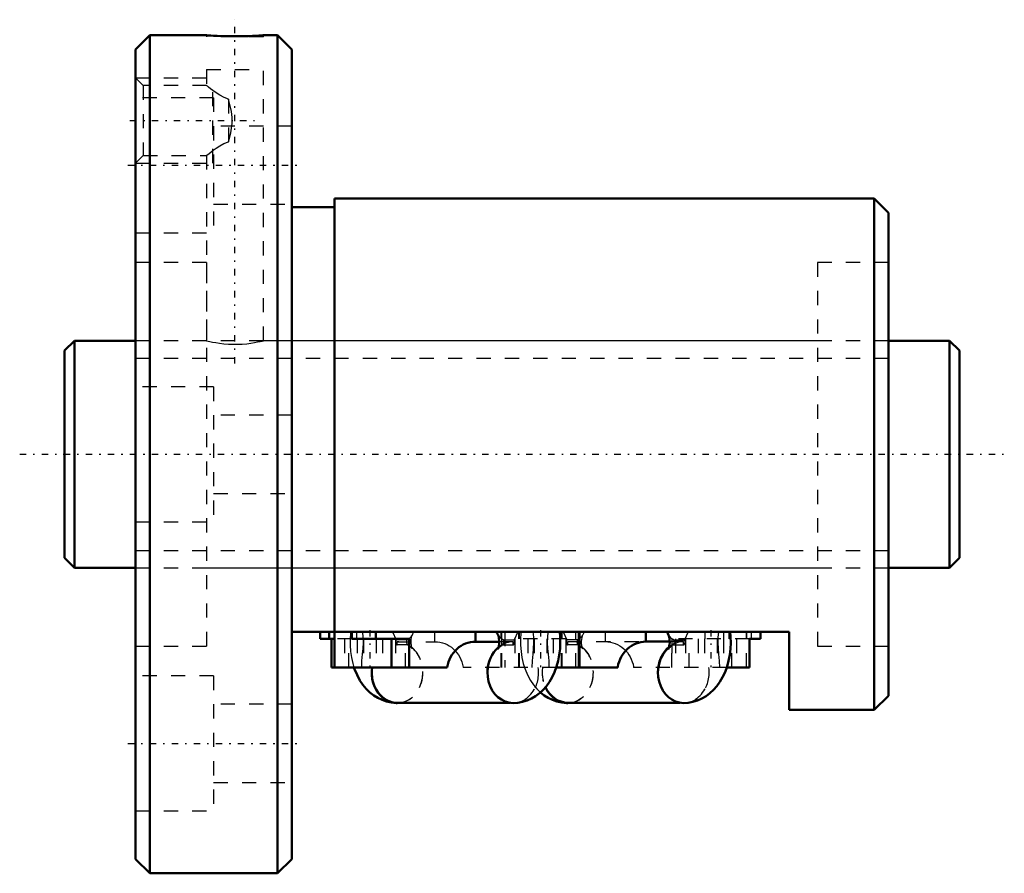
# Model space of a CAD drawing. Header units: millimetres. Extents: x -3.1 to 66.2, y -29.5 to 30.6.
import ezdxf

# ---------------------------------------------------------------- set-up
doc = ezdxf.new("R2010")
doc.units = ezdxf.units.MM
doc.linetypes.add('Center', pattern=[1.5, 0.45, -0.5, 0.05, -0.5])
doc.linetypes.add('Dashed', pattern=[2, 1, -1])
for name, color, linetype, lineweight in [('2d ConnectionPoints', 7, 'Continuous', 50), ('AM_0', 7, 'Continuous', 50), ('AM_5', 3, 'Continuous', 25), ('AM_7', 7, 'Center', 25), ('AM_9', 6, 'Dashed', 25)]:
    doc.layers.add(name, color=color, linetype=linetype, lineweight=lineweight)

# ---------------------------------------------------------------- blocks, each defined once
blk = doc.blocks.new('1_BIF1604V_5RR_Nut_0_in_BIF1604V_5RRG0_63LC0_000_4')
at = {"layer": 'AM_0'}
for p, q in [((6, 29.5), (5, 28.5)), ((10, 29.5), (6, 29.5)), ((6, 29.5), (6, -29.5)), ((15, 29.5), (13.994, 29.5)), ((16, 28.5), (15, 29.5)), ((15, 29.5), (15, -29.5)), ((5, 28.5), (5, -28.5)), ((16, 28.5), (16, -28.5)), ((19, 17.4), (16, 17.4)), ((19, 18), (19, -15)), ((57, 18), (19, 18)), ((57, 18), (57, -18)), ((58, 17), (57, 18)), ((58, 17), (58, -17)), ((51, -12.5), (16, -12.5)), ((18.002, -13), (18.002, -12.5)), ((19, -13), (18.002, -13)), ((18.635, -13), (18.635, -12.5)), ((18.79, -15), (18.79, -13)), ((20.22, -13), (20.22, -12.5)), ((24.251, -13), (20.22, -13)), ((21.916, -13), (21.916, -12.5)), ((23.024, -15), (23.024, -13)), ((24.251, -15), (24.251, -13)), ((28.92, -13.2), (28.92, -12.5)), ((36.21, -15), (36.21, -12.5)), ((36.252, -15), (36.252, -12.5)), ((40.922, -13.19), (40.922, -12.5)), ((48.21, -15), (48.21, -13)), ((48.998, -13), (48.21, -13)), ((48.998, -13), (48.998, -12.5)), ((51, -18), (51, -12.5)), ((30.598, -13.2), (28.92, -13.2)), ((42.598, -13.19), (40.922, -13.19)), ((26.939, -15), (18.79, -15)), ((38.94, -15), (34.619, -15)), ((48.21, -15), (46.619, -15)), ((57, -18), (58, -17)), ((23.425, -17.5), (31.402, -17.5)), ((35.425, -17.49), (43.33, -17.49)), ((51, -18), (57, -18)), ((5, -28.5), (6, -29.5)), ((15, -29.5), (16, -28.5)), ((6, -29.5), (15, -29.5))]:
    blk.add_line(p, q, dxfattribs=at)
for points in [[(14, 29.5), (13.996, 29.5), (13.947, 29.496), (13.846, 29.49), (13.688, 29.481), (13.487, 29.47), (13.238, 29.458), (12.961, 29.448), (12.649, 29.439), (12.326, 29.434), (11.986, 29.432), (11.656, 29.434), (11.326, 29.44), (11.024, 29.448), (10.742, 29.459), (10.502, 29.47), (10.298, 29.481), (10.148, 29.49), (10.046, 29.497), (10, 29.5)], [(30.518, -12.72), (30.525, -12.734), (30.542, -12.781), (30.563, -12.862), (30.583, -12.972), (30.597, -13.103), (30.599, -13.247), (30.59, -13.391), (30.572, -13.518), (30.548, -13.618), (30.527, -13.68), (30.519, -13.7), (30.518, -13.7)], [(31.575, -17.51), (31.902, -17.491), (32.237, -17.431), (32.559, -17.332), (32.866, -17.197), (33.157, -17.028), (33.429, -16.826), (33.683, -16.592), (33.918, -16.326), (34.133, -16.028), (34.326, -15.698), (34.495, -15.337), (34.637, -14.95), (34.749, -14.544), (34.83, -14.127), (34.88, -13.703), (34.899, -13.275), (34.889, -12.846), (34.858, -12.5)], [(42.518, -12.72), (42.525, -12.734), (42.542, -12.781), (42.563, -12.862), (42.583, -12.972), (42.597, -13.103), (42.599, -13.247), (42.59, -13.391), (42.572, -13.518), (42.548, -13.618), (42.527, -13.68), (42.519, -13.7), (42.518, -13.7)], [(43.575, -17.51), (43.902, -17.491), (44.237, -17.431), (44.559, -17.332), (44.866, -17.197), (45.157, -17.028), (45.429, -16.826), (45.683, -16.592), (45.918, -16.326), (46.133, -16.028), (46.326, -15.698), (46.495, -15.337), (46.637, -14.95), (46.749, -14.544), (46.83, -14.127), (46.88, -13.703), (46.899, -13.275), (46.889, -12.846), (46.858, -12.5)], [(28.92, -13.2), (28.745, -13.208), (28.572, -13.233), (28.401, -13.273), (28.234, -13.33), (28.072, -13.401), (27.916, -13.488), (27.769, -13.589), (27.63, -13.703), (27.5, -13.83), (27.382, -13.968), (27.276, -14.117), (27.181, -14.275), (27.101, -14.441), (27.033, -14.615), (26.981, -14.794), (26.943, -14.977), (26.939, -15)], [(40.922, -13.19), (40.747, -13.198), (40.573, -13.223), (40.402, -13.264), (40.235, -13.32), (40.073, -13.392), (39.918, -13.479), (39.77, -13.58), (39.631, -13.694), (39.502, -13.821), (39.384, -13.959), (39.278, -14.108), (39.183, -14.266), (39.103, -14.433), (39.036, -14.606), (38.983, -14.785), (38.945, -14.968), (38.94, -15)], [(20.379, -15.001), (20.425, -15.132), (20.592, -15.534), (20.798, -15.918), (21.009, -16.232), (21.242, -16.514), (21.495, -16.761), (21.766, -16.975), (22.052, -17.154), (22.352, -17.297), (22.664, -17.405), (23.015, -17.48), (23.34, -17.509), (23.425, -17.51)], [(33.497, -16.763), (33.766, -16.975), (34.052, -17.154), (34.352, -17.297), (34.664, -17.405), (35.015, -17.48), (35.34, -17.509), (35.425, -17.51)]]:
    blk.add_lwpolyline(points, dxfattribs=at)
for centre, major_axis, ratio, start_param, end_param in [((32.33, -11.563), (-1.802, -1.173), 0.641642, 6.095709, 6.28597), ((44.33, -11.563), (-1.802, -1.173), 0.641642, 6.095709, 6.28597), ((31.575, -15.36), (0, 2.15), 0.837604, 0.609328, 3.14257), ((31.575, -15.35), (0, -2.15), 0.837604, 3.743397, 4.714715), ((43.575, -15.36), (0, 2.15), 0.837604, 0.609097, 3.142564), ((43.575, -15.34), (0, -2.15), 0.837604, 3.740981, 4.71704), ((23.425, -15.35), (0, -2.15), 0.837604, 4.548871, 6.283185), ((23.425, -15.36), (0, -2.15), 0.837604, 4.710063, 6.379671), ((35.425, -15.36), (0, -2.15), 0.837604, 5.21636, 6.41969), ((35.425, -15.34), (0, -2.15), 0.837604, 5.223365, 6.283185)]:
    blk.add_ellipse(centre, major_axis=major_axis, ratio=ratio, start_param=start_param, end_param=end_param, dxfattribs=at)
at = {"layer": 'AM_5', "linetype": 'Dashed'}
for p, q in [((5, 26.5), (10, 26.5)), ((10.44, 20.5), (10.44, 26.5)), ((5, 20.5), (10, 20.5))]:
    blk.add_line(p, q, dxfattribs=at)
at = {"layer": 'AM_7'}
for p, q in [((12, 6.4), (12, 30.6)), ((4.602, 23.5), (13.368, 23.5)), ((4.45, 20.352), (16.55, 20.352)), ((21.5, -12.375), (21.5, -15.125)), ((33.5, -12.375), (33.5, -15.125)), ((45.5, -12.375), (45.5, -15.125)), ((4.45, -20.352), (16.55, -20.352))]:
    blk.add_line(p, q, dxfattribs=at)
at = {"layer": 'AM_9'}
for p, q in [((10, 29.5), (10, 29.39)), ((14, 29.39), (10, 29.39)), ((14, 29.39), (14, 29.5)), ((10, 27.09), (14, 27.09)), ((10, 27.09), (10, 25.956)), ((14, 8), (14, 27.09)), ((5.542, 25.958), (5, 26.5)), ((10.004, 25.958), (5.542, 25.958)), ((5.542, 25.958), (5.542, 21.041)), ((10, 25.958), (10.011, 25.95)), ((10.5, 25.102), (5, 25.102)), ((10.5, 25.102), (10.5, 15.602)), ((11.55, 24.999), (11.55, 22.001)), ((16, 23.102), (10.5, 23.102)), ((5, 20.5), (5.542, 21.041)), ((5.542, 21.041), (10.004, 21.041)), ((10, 21.044), (10, 8)), ((10.5, 17.602), (16, 17.602)), ((5, 15.602), (10.5, 15.602)), ((10, 13.5), (5, 13.5)), ((10, 13.5), (10, -13.5)), ((53, 13.5), (53, -13.5)), ((58, 13.5), (53, 13.5)), ((53, 8), (13.996, 8)), ((10.5, 4.75), (5, 4.75)), ((10.5, 4.75), (10.5, -4.75)), ((16, 2.75), (10.5, 2.75)), ((10.5, -2.75), (16, -2.75)), ((5, -4.75), (10.5, -4.75)), ((10, -8), (53, -8)), ((20.22, -13), (19, -13)), ((19.002, -12.5), (19.002, -13)), ((19.71, -13), (19.71, -15)), ((20.019, -15), (20.019, -13)), ((20.586, -13), (20.586, -12.5)), ((20.605, -13), (20.605, -15)), ((21.055, -13), (21.055, -15)), ((21.945, -13), (21.945, -15)), ((22.395, -13), (22.395, -15)), ((23.099, -12.5), (23.355, -13.057)), ((23.29, -13), (23.29, -15)), ((24.113, -13.057), (23.355, -13.057)), ((24, -15), (24, -13)), ((24.25, -15), (24.25, -13)), ((26.08, -13.2), (26.08, -12.5)), ((30.749, -15), (30.749, -12.5)), ((30.75, -12.5), (30.75, -15)), ((30.791, -15), (30.791, -12.5)), ((30.887, -13.057), (31.645, -13.057)), ((31, -12.5), (31, -15)), ((31.901, -12.5), (31.645, -13.057)), ((31.71, -13), (31.71, -15)), ((35.29, -13), (31.71, -13)), ((31.976, -15), (31.976, -12.5)), ((32.018, -15), (32.018, -12.5)), ((32.605, -13), (32.605, -15)), ((33.055, -13), (33.055, -15)), ((33.945, -13), (33.945, -15)), ((34.395, -13), (34.395, -15)), ((34.981, -15), (34.981, -12.5)), ((35.023, -15), (35.023, -12.5)), ((35.098, -12.5), (35.353, -13.057)), ((35.29, -13), (35.29, -15)), ((36.113, -13.057), (35.353, -13.057)), ((36, -15), (36, -12.5)), ((36.249, -15), (36.249, -12.5)), ((38.08, -13.19), (38.08, -12.5)), ((42.749, -15), (42.749, -13)), ((48.21, -13), (42.75, -13)), ((42.75, -13), (42.75, -15)), ((42.887, -13.057), (43.645, -13.057)), ((43, -13), (43, -15)), ((43.901, -12.5), (43.645, -13.057)), ((43.71, -13), (43.71, -15)), ((43.976, -15), (43.976, -13)), ((44.605, -13), (44.605, -15)), ((45.055, -13), (45.055, -15)), ((45.084, -13), (45.084, -12.5)), ((45.945, -13), (45.945, -15)), ((46.395, -13), (46.395, -15)), ((46.414, -13), (46.414, -12.5)), ((46.78, -13), (46.78, -12.5)), ((46.981, -15), (46.981, -13)), ((47.29, -13), (47.29, -15)), ((47.998, -12.5), (47.998, -13)), ((48, -15), (48, -12.5)), ((48.365, -13), (48.365, -12.5)), ((5, -13.5), (10, -13.5)), ((23.425, -13.41), (23.425, -13.2)), ((23.425, -13.2), (26.08, -13.2)), ((24.183, -13.41), (23.425, -13.41)), ((31.575, -13.2), (30.598, -13.2)), ((30.817, -13.41), (31.575, -13.41)), ((31.575, -13.41), (31.575, -13.2)), ((35.424, -13.41), (35.424, -13.19)), ((35.424, -13.19), (40.922, -13.19)), ((36.183, -13.41), (35.424, -13.41)), ((43.575, -13.19), (42.598, -13.19)), ((42.817, -13.41), (43.575, -13.41)), ((43.575, -13.41), (43.575, -13.19)), ((53, -13.5), (58, -13.5)), ((34.619, -15), (28.061, -15)), ((46.619, -15), (40.062, -15)), ((10.5, -15.602), (5, -15.602)), ((10.5, -15.602), (10.5, -25.102)), ((16, -17.602), (10.5, -17.602)), ((31.402, -17.5), (31.575, -17.5)), ((43.33, -17.49), (43.575, -17.49)), ((10.5, -23.102), (16, -23.102)), ((5, -25.102), (10.5, -25.102))]:
    blk.add_line(p, q, dxfattribs=at)
for points in [[(11.55, 24.999), (11.23, 25.124), (10.933, 25.284), (10.679, 25.447), (10.452, 25.608), (10.28, 25.737), (10.14, 25.846), (10.059, 25.911), (10.011, 25.95), (10, 25.958)], [(11.55, 22.001), (11.721, 22.632), (11.814, 23.291), (11.813, 23.717), (11.765, 24.14), (11.55, 24.999)], [(10, 21.041), (10.001, 21.042), (10.03, 21.066), (10.182, 21.187), (10.468, 21.404), (10.685, 21.557), (10.937, 21.718), (11.222, 21.872), (11.55, 22.001)], [(10, 8), (10.027, 7.993), (10.109, 7.974), (10.239, 7.944), (10.421, 7.905), (10.644, 7.864), (10.912, 7.822), (11.208, 7.786), (11.536, 7.76), (11.863, 7.747), (12.203, 7.749), (12.519, 7.763), (12.83, 7.79), (13.113, 7.826), (13.373, 7.867), (13.595, 7.909), (13.777, 7.947), (13.905, 7.977), (13.981, 7.995), (14, 8)], [(20.142, -12.5), (20.132, -12.591), (20.103, -13.018), (20.105, -13.447), (20.137, -13.875), (20.2, -14.3), (20.295, -14.72), (20.379, -15.001)], [(20.974, -12.5), (21.006, -12.886), (21.017, -13.274), (20.997, -13.671), (20.958, -14.067), (20.916, -14.531), (20.903, -15)], [(24.482, -13.7), (24.475, -13.686), (24.458, -13.639), (24.437, -13.558), (24.417, -13.448), (24.403, -13.317), (24.401, -13.173), (24.41, -13.029), (24.428, -12.902), (24.452, -12.802), (24.469, -12.75)], [(24.469, -12.75), (24.473, -12.74), (24.481, -12.72), (24.482, -12.72)], [(24.482, -12.72), (24.472, -12.736), (24.47, -12.738)], [(30.529, -12.737), (30.518, -12.72), (30.518, -12.72)], [(32.142, -12.5), (32.132, -12.591), (32.103, -13.018), (32.105, -13.447), (32.137, -13.875), (32.2, -14.3), (32.295, -14.72), (32.379, -15.001)], [(32.977, -12.5), (33.01, -12.885), (33.021, -13.272), (33, -13.669), (32.962, -14.064), (32.919, -14.529), (32.906, -15)], [(34.026, -12.5), (33.994, -12.886), (33.983, -13.274), (34.003, -13.671), (34.042, -14.067), (34.084, -14.531), (34.097, -15)], [(36.482, -13.7), (36.475, -13.686), (36.458, -13.639), (36.437, -13.558), (36.417, -13.448), (36.403, -13.317), (36.401, -13.173), (36.41, -13.029), (36.428, -12.902), (36.452, -12.802), (36.473, -12.74), (36.481, -12.72), (36.482, -12.72)], [(36.482, -12.72), (36.472, -12.736), (36.47, -12.738)], [(42.529, -12.737), (42.518, -12.72), (42.518, -12.72)], [(46.026, -12.5), (45.994, -12.886), (45.983, -13.274), (46.003, -13.671), (46.042, -14.067), (46.084, -14.531), (46.097, -15)], [(24.152, -13.402), (24.23, -13.451), (24.351, -13.547), (24.429, -13.627), (24.469, -13.68), (24.482, -13.7), (24.482, -13.7)], [(26.08, -13.2), (26.255, -13.208), (26.428, -13.233), (26.599, -13.273), (26.766, -13.33), (26.928, -13.401), (27.084, -13.488), (27.231, -13.589), (27.37, -13.703), (27.5, -13.83), (27.618, -13.968), (27.724, -14.117), (27.819, -14.275), (27.899, -14.441), (27.967, -14.615), (28.019, -14.794), (28.057, -14.977), (28.061, -15)], [(30.518, -13.7), (30.528, -13.684), (30.568, -13.631), (30.649, -13.547), (30.783, -13.442), (30.847, -13.402)], [(36.152, -13.402), (36.23, -13.451), (36.351, -13.547), (36.429, -13.627), (36.469, -13.68), (36.482, -13.7), (36.482, -13.7)], [(38.08, -13.19), (38.255, -13.198), (38.428, -13.223), (38.599, -13.263), (38.766, -13.32), (38.928, -13.391), (39.084, -13.478), (39.231, -13.579), (39.37, -13.693), (39.5, -13.82), (39.618, -13.958), (39.724, -14.107), (39.819, -14.265), (39.899, -14.431), (39.967, -14.605), (40.019, -14.784), (40.057, -14.967), (40.062, -15)], [(42.518, -13.7), (42.528, -13.684), (42.568, -13.631), (42.649, -13.547), (42.783, -13.442), (42.847, -13.402)], [(32.379, -15.001), (32.425, -15.132), (32.592, -15.534), (32.798, -15.918), (33.009, -16.232), (33.242, -16.514), (33.495, -16.761), (33.497, -16.763)]]:
    blk.add_lwpolyline(points, dxfattribs=at)
for centre, major_axis, ratio, start_param, end_param in [((23.425, -13.21), (0, -0.2), 0.546277, 3.839724, 6.283185), ((24.183, -13.21), (0, 0.2), 0.546277, 0.698132, 3.141593), ((22.67, -11.563), (-1.802, 1.173), 0.641642, 2.798202, 3.329069), ((32.33, -11.563), (-1.802, -1.173), 0.641642, 0.002785, 0.343391), ((30.817, -13.21), (0, -0.2), 0.546277, 0, 2.443461), ((31.575, -13.21), (0, 0.2), 0.546277, 3.141593, 5.585054), ((35.424, -13.21), (0, -0.2), 0.546277, 3.839724, 6.283185), ((36.183, -13.21), (0, 0.2), 0.546277, 0.698132, 3.141593), ((34.67, -11.563), (-1.802, 1.173), 0.641642, 2.798202, 3.329069), ((44.33, -11.563), (-1.802, -1.173), 0.641642, 0.002785, 0.343391), ((42.817, -13.21), (0, -0.2), 0.546277, 0, 2.443461), ((43.575, -13.21), (0, 0.2), 0.546277, 3.141593, 5.585054), ((23.425, -15.35), (0, -2.15), 0.837604, 0, 3.141593), ((23.425, -15.36), (0, -2.15), 0.837604, 0.096486, 2.706846), ((31.575, -15.36), (0, 2.15), 0.837604, 0.434747, 0.609328), ((31.575, -15.35), (0, -2.15), 0.837604, 3.141593, 3.743397), ((35.425, -15.34), (0, -2.15), 0.837604, 6.283185, 9.42536), ((35.425, -15.36), (0, -2.15), 0.837604, 0.136505, 2.706846), ((43.575, -15.36), (0, 2.15), 0.837604, 0.434747, 0.609097), ((43.575, -15.34), (0, -2.15), 0.837604, 3.141593, 3.740981), ((23.425, -15.36), (0, -2.15), 0.837604, 4.544155, 4.710063), ((31.575, -15.35), (0, -2.15), 0.837604, 4.714715, 8.0175), ((31.575, -15.36), (0, 2.15), 0.837604, 3.14257, 4.880623), ((35.425, -15.36), (0, -2.15), 0.837604, 4.544155, 5.21636), ((35.425, -15.34), (0, -2.15), 0.837604, 4.553583, 5.223365), ((43.575, -15.34), (0, -2.15), 0.837604, 4.71704, 8.012788), ((43.575, -15.36), (0, 2.15), 0.837604, 3.142564, 4.880623)]:
    blk.add_ellipse(centre, major_axis=major_axis, ratio=ratio, start_param=start_param, end_param=end_param, dxfattribs=at)
blk = doc.blocks.new('2_BIF1604V_5RR000_Shaft_0_in_BIF1604V_5RRG0_63LC0_000_4')
at = {"layer": 'AM_0'}
for p, q in [((0.7, 8), (0, 7.3)), ((5, 8), (0.7, 8)), ((0.7, 8), (0.7, -8)), ((62.3, 8), (58, 8)), ((63, 7.3), (62.3, 8)), ((62.3, 8), (62.3, -8)), ((0, 7.3), (0, -7.3)), ((63, 7.3), (63, -7.3)), ((0, -7.3), (0.7, -8)), ((62.3, -8), (63, -7.3)), ((0.7, -8), (5, -8)), ((58, -8), (62.3, -8))]:
    blk.add_line(p, q, dxfattribs=at)
at = {"layer": 'AM_5', "linetype": 'Dashed'}
for p, q in [((5, 6.773), (58, 6.773)), ((5, -6.773), (58, -6.773))]:
    blk.add_line(p, q, dxfattribs=at)
at = {"layer": 'AM_7'}
blk.add_line((-3.15, 0), (66.15, 0), dxfattribs=at)
at = {"layer": 'AM_9'}
for p, q in [((58, 8), (5, 8)), ((5, -8), (58, -8))]:
    blk.add_line(p, q, dxfattribs=at)

msp = doc.modelspace()

# ---------------------------------------------------------------- linework, layer by layer
at = {"layer": '2d ConnectionPoints'}
for p in [(0, 0), (5, 0)]:
    msp.add_point(p, dxfattribs=at)

# ---------------------------------------------------------------- block references
for name in ['1_BIF1604V_5RR_Nut_0_in_BIF1604V_5RRG0_63LC0_000_4', '2_BIF1604V_5RR000_Shaft_0_in_BIF1604V_5RRG0_63LC0_000_4']:
    msp.add_blockref(name, (0, 0))

doc.saveas('drawing.dxf')
